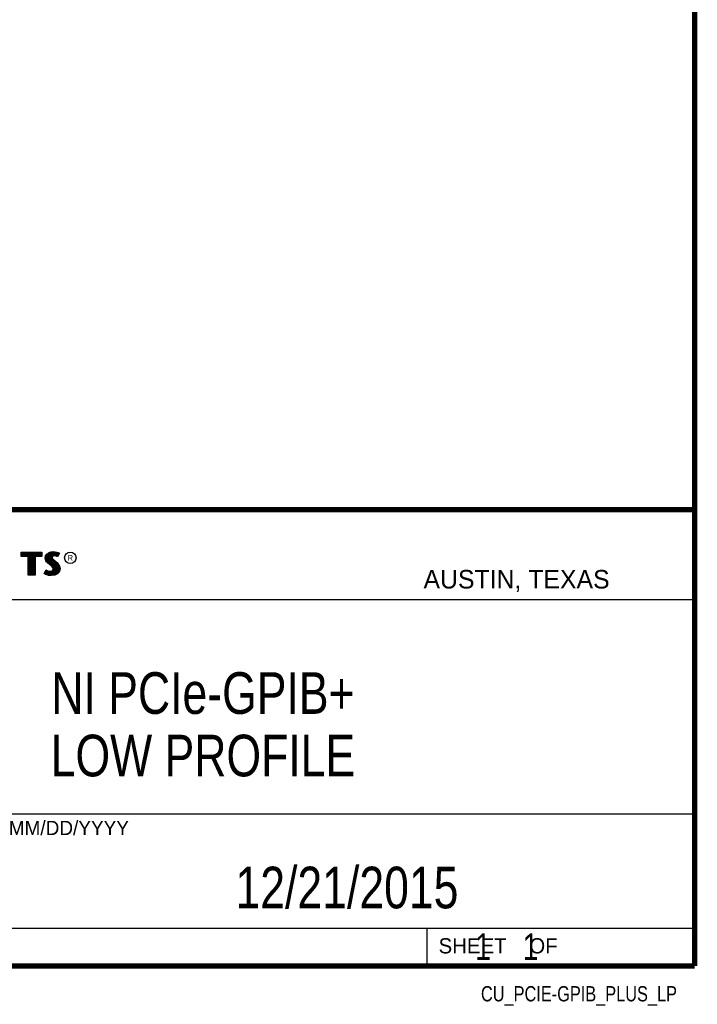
# Model space of a CAD drawing. Header units: inches. Extents: x 0.2 to 16.8, y 0.1 to 10.8.
# Tile 8 of 9: x 14.2 to 16.8, y 0.1 to 3.8. Entities that reach past the tile are written whole.
import ezdxf

# ---------------------------------------------------------------- set-up
doc = ezdxf.new("R2010")
doc.units = ezdxf.units.IN
doc.header["$LTSCALE"] = 0.935
doc.header["$MEASUREMENT"] = 0
doc.layers.get('0').update_dxf_attribs({"linetype": 'CONTINUOUS'})
doc.layers.add('DETAIL', color=7, linetype='CONTINUOUS')
doc.layers.add('NOTE', color=7, linetype='CONTINUOUS')
doc.styles.get("Standard").update_dxf_attribs({"font": 'txt', "width": 0.8})
doc.styles.add('TEXTSTYLE_2', font='txt')

msp = doc.modelspace()

# ---------------------------------------------------------------- linework, layer by layer
at = {"color": 2, "linetype": 'CONTINUOUS'}
for p, q in [((13.0652, 1.9695), (16.745, 1.9695)), ((16.745, 1.9695), (16.745, 0.2605)), ((14.2237, 1.8113), (14.3005, 1.8113)), ((14.2237, 1.795), (14.2237, 1.8113)), ((14.3005, 1.8113), (14.3005, 1.795)), ((14.3255, 1.8083), (14.3342, 1.8118)), ((14.3342, 1.8118), (14.3438, 1.8128)), ((14.3349, 1.8093), (14.3439, 1.8103)), ((14.3429, 1.7984), (14.3429, 1.8102)), ((14.3438, 1.8128), (14.3503, 1.8124)), ((14.3439, 1.8103), (14.3499, 1.8099)), ((14.3464, 1.7991), (14.3464, 1.8101)), ((14.3503, 1.8124), (14.3573, 1.8109)), ((14.3573, 1.8109), (14.3617, 1.8094)), ((14.2488, 1.795), (14.2237, 1.795)), ((14.2262, 1.8087), (14.2979, 1.8087)), ((14.2262, 1.7975), (14.2262, 1.8087)), ((14.2514, 1.7975), (14.2262, 1.7975)), ((14.2282, 1.7975), (14.2282, 1.8087)), ((14.2317, 1.7975), (14.2317, 1.8087)), ((14.2351, 1.7975), (14.2351, 1.8087)), ((14.2386, 1.7975), (14.2386, 1.8087)), ((14.2421, 1.7975), (14.2421, 1.8087)), ((14.2456, 1.7975), (14.2456, 1.8087)), ((14.2488, 1.724), (14.2488, 1.795)), ((14.249, 1.7975), (14.249, 1.8087)), ((14.2514, 1.7975), (14.2525, 1.8087)), ((14.2514, 1.7266), (14.2514, 1.7975)), ((14.256, 1.7266), (14.256, 1.8087)), ((14.2595, 1.7266), (14.2595, 1.8087)), ((14.2629, 1.7266), (14.2629, 1.8087)), ((14.2664, 1.7266), (14.2664, 1.8087)), ((14.2699, 1.7266), (14.2699, 1.8087)), ((14.2727, 1.7975), (14.2734, 1.8087)), ((14.2979, 1.7975), (14.2727, 1.7975)), ((14.2727, 1.7975), (14.2727, 1.7266)), ((14.3005, 1.795), (14.2753, 1.795)), ((14.2753, 1.795), (14.2753, 1.724)), ((14.2768, 1.7975), (14.2768, 1.8087)), ((14.2803, 1.7975), (14.2803, 1.8087)), ((14.2838, 1.7975), (14.2838, 1.8087)), ((14.2873, 1.7975), (14.2873, 1.8087)), ((14.2907, 1.7975), (14.2907, 1.8087)), ((14.2942, 1.7975), (14.2942, 1.8087)), ((14.2979, 1.8087), (14.2979, 1.7975)), ((14.3132, 1.7895), (14.3147, 1.797)), ((14.3138, 1.7838), (14.3132, 1.7895)), ((14.3158, 1.7787), (14.3138, 1.7838)), ((14.3147, 1.797), (14.3194, 1.8038)), ((14.3158, 1.7893), (14.3171, 1.796)), ((14.3163, 1.7844), (14.3158, 1.7893)), ((14.3185, 1.7748), (14.3158, 1.7787)), ((14.318, 1.7798), (14.3163, 1.7844)), ((14.3171, 1.796), (14.3212, 1.8021)), ((14.3204, 1.7764), (14.318, 1.7798)), ((14.3237, 1.7695), (14.3185, 1.7748)), ((14.3186, 1.7785), (14.3186, 1.7981)), ((14.3194, 1.8038), (14.3255, 1.8083)), ((14.3255, 1.7714), (14.3204, 1.7764)), ((14.3212, 1.8021), (14.3268, 1.8061)), ((14.322, 1.7748), (14.322, 1.8026)), ((14.3255, 1.7713), (14.3255, 1.8052)), ((14.3268, 1.8061), (14.3349, 1.8093)), ((14.329, 1.7684), (14.329, 1.807)), ((14.3325, 1.7655), (14.3325, 1.8084)), ((14.337, 1.7936), (14.3359, 1.8094)), ((14.3359, 1.7626), (14.3368, 1.7911)), ((14.337, 1.7936), (14.3368, 1.7911)), ((14.3368, 1.7911), (14.3376, 1.7874)), ((14.3387, 1.7962), (14.337, 1.7936)), ((14.3376, 1.7874), (14.3413, 1.7829)), ((14.3411, 1.7979), (14.3387, 1.7962)), ((14.3395, 1.7928), (14.3393, 1.7913)), ((14.3393, 1.7913), (14.3399, 1.7886)), ((14.3394, 1.7967), (14.3394, 1.8098)), ((14.3394, 1.7594), (14.3394, 1.7852)), ((14.3405, 1.7944), (14.3395, 1.7928)), ((14.3399, 1.7886), (14.3431, 1.7847)), ((14.3422, 1.7956), (14.3405, 1.7944)), ((14.3442, 1.7988), (14.3411, 1.7979)), ((14.3413, 1.7829), (14.3529, 1.7732)), ((14.3447, 1.7964), (14.3422, 1.7956)), ((14.3429, 1.7552), (14.3429, 1.7815)), ((14.3431, 1.7847), (14.3546, 1.7751)), ((14.3474, 1.7992), (14.3442, 1.7988)), ((14.3474, 1.7967), (14.3447, 1.7964)), ((14.3464, 1.7266), (14.3464, 1.7787)), ((14.3506, 1.799), (14.3474, 1.7992)), ((14.3503, 1.7965), (14.3474, 1.7967)), ((14.3498, 1.7991), (14.3498, 1.8099)), ((14.3498, 1.7271), (14.3498, 1.7758)), ((14.3499, 1.8099), (14.3567, 1.8085)), ((14.3548, 1.7956), (14.3503, 1.7965)), ((14.3554, 1.7981), (14.3506, 1.799)), ((14.3529, 1.7732), (14.356, 1.7701)), ((14.3533, 1.7985), (14.3533, 1.8092)), ((14.3546, 1.7751), (14.3578, 1.7719)), ((14.3572, 1.7949), (14.3548, 1.7956)), ((14.3583, 1.7972), (14.3554, 1.7981)), ((14.3567, 1.8085), (14.3607, 1.807)), ((14.3568, 1.7976), (14.3568, 1.8084)), ((14.3596, 1.7934), (14.3572, 1.7949)), ((14.3586, 1.797), (14.3583, 1.7972)), ((14.3631, 1.806), (14.3586, 1.797)), ((14.3665, 1.8071), (14.3596, 1.7934)), ((14.3603, 1.8003), (14.3603, 1.8072)), ((14.3607, 1.807), (14.3631, 1.806)), ((14.3617, 1.8094), (14.3665, 1.8071)), ((14.3092, 1.7305), (14.317, 1.7449)), ((14.3125, 1.7314), (14.3178, 1.7412)), ((14.317, 1.7449), (14.3203, 1.7425)), ((14.3178, 1.7412), (14.319, 1.7404)), ((14.3186, 1.728), (14.319, 1.7404)), ((14.319, 1.7404), (14.3226, 1.7385)), ((14.3203, 1.7425), (14.3236, 1.7409)), ((14.322, 1.7272), (14.322, 1.7387)), ((14.3226, 1.7385), (14.3274, 1.7369)), ((14.3236, 1.7409), (14.3279, 1.7394)), ((14.3357, 1.7595), (14.3237, 1.7695)), ((14.3375, 1.7613), (14.3255, 1.7714)), ((14.3255, 1.7264), (14.3255, 1.7376)), ((14.3274, 1.7369), (14.3318, 1.7364)), ((14.3279, 1.7394), (14.3318, 1.7389)), ((14.329, 1.7259), (14.329, 1.7367)), ((14.3318, 1.7389), (14.3354, 1.7392)), ((14.3318, 1.7364), (14.336, 1.7367)), ((14.3325, 1.7254), (14.3325, 1.7363)), ((14.3354, 1.7392), (14.3381, 1.7403)), ((14.3396, 1.7556), (14.3357, 1.7595)), ((14.3359, 1.7252), (14.3359, 1.7367)), ((14.336, 1.7367), (14.3393, 1.738)), ((14.3416, 1.7572), (14.3375, 1.7613)), ((14.3381, 1.7403), (14.3407, 1.7421)), ((14.3393, 1.738), (14.3426, 1.7403)), ((14.3394, 1.7257), (14.3394, 1.7381)), ((14.3419, 1.752), (14.3396, 1.7556)), ((14.3407, 1.7421), (14.3422, 1.7445)), ((14.3442, 1.753), (14.3416, 1.7572)), ((14.3429, 1.7482), (14.3419, 1.752)), ((14.3422, 1.7445), (14.3429, 1.7482)), ((14.3426, 1.7403), (14.3446, 1.7435)), ((14.3429, 1.7262), (14.3429, 1.7405)), ((14.3455, 1.7483), (14.3442, 1.753)), ((14.3446, 1.7435), (14.3455, 1.7483)), ((14.3533, 1.7293), (14.3533, 1.7728)), ((14.356, 1.7701), (14.359, 1.767)), ((14.3568, 1.7306), (14.3568, 1.7693)), ((14.3578, 1.7719), (14.3609, 1.7686)), ((14.3631, 1.7376), (14.358, 1.7319)), ((14.359, 1.767), (14.3624, 1.7626)), ((14.3603, 1.7344), (14.3603, 1.7654)), ((14.3609, 1.7686), (14.3645, 1.764)), ((14.3624, 1.7626), (14.3649, 1.7576)), ((14.3657, 1.7434), (14.3631, 1.7376)), ((14.3637, 1.7383), (14.3649, 1.7576)), ((14.3645, 1.764), (14.3672, 1.7586)), ((14.3649, 1.7576), (14.3661, 1.7537)), ((14.3681, 1.7427), (14.3653, 1.7362)), ((14.3665, 1.7485), (14.3657, 1.7434)), ((14.3661, 1.7537), (14.3665, 1.7485)), ((14.3672, 1.7586), (14.3686, 1.7542)), ((14.369, 1.7484), (14.3681, 1.7427)), ((14.3686, 1.7542), (14.369, 1.7484)), ((14.2753, 1.724), (14.2488, 1.724)), ((14.2727, 1.7266), (14.2514, 1.7266)), ((14.3141, 1.7272), (14.3092, 1.7305)), ((14.3153, 1.7295), (14.3125, 1.7314)), ((14.3189, 1.7253), (14.3141, 1.7272)), ((14.3151, 1.7296), (14.3151, 1.7361)), ((14.3197, 1.7277), (14.3153, 1.7295)), ((14.326, 1.7238), (14.3189, 1.7253)), ((14.3264, 1.7263), (14.3197, 1.7277)), ((14.332, 1.7229), (14.326, 1.7238)), ((14.3322, 1.7254), (14.3264, 1.7263)), ((14.3363, 1.7227), (14.332, 1.7229)), ((14.3362, 1.7253), (14.3322, 1.7254)), ((14.3492, 1.727), (14.3362, 1.7253)), ((14.35, 1.7245), (14.3363, 1.7227)), ((14.358, 1.7319), (14.3492, 1.727)), ((14.3596, 1.7299), (14.35, 1.7245)), ((14.3653, 1.7362), (14.3596, 1.7299)), ((13.0653, 1.6329), (16.75, 1.6329)), ((13.0652, 0.8295), (16.745, 0.8295)), ((13.0652, 0.4005), (16.745, 0.4005)), ((15.745, 0.4005), (15.745, 0.2605)), ((13.0652, 0.2605), (16.745, 0.2605)), ((15.7462, 0.2607), (16.7462, 0.2607)), ((15.7462, 0.2607), (15.7462, 0.2602)), ((15.7462, 0.2602), (16.7462, 0.2602)), ((16.7462, 0.2607), (16.7462, 0.2602))]:
    msp.add_line(p, q, dxfattribs=at)
at = {"color": 7, "linetype": 'CONTINUOUS', "const_width": 0.02}
for points in [[(16.75, 0.2586), (16.75, 10.7586)], [(11.4718, 1.9702), (16.75, 1.9707)], [(0.25, 0.2586), (16.75, 0.2586)]]:
    msp.add_lwpolyline(points, dxfattribs=at)
at = {"color": 2, "linetype": 'CONTINUOUS'}
msp.add_circle((14.4074, 1.7896), 0.0215, dxfattribs=at)

# ---------------------------------------------------------------- texts
at = {"color": 2, "linetype": 'CONTINUOUS', "attachment_point": 1, "line_spacing_factor": 0.9, "style": 'TEXTSTYLE_2'}
for s, insert, char_height, width in [('R', (14.3971, 1.8), 0.0217, 0.021738), ('AUSTIN, TEXAS', (15.7327, 1.7441), 0.069617, 0.905021), ('MM/DD/YYYY', (14.1765, 0.8027), 0.05325, 0.53254), ('SHEET    OF', (15.7892, 0.3625), 0.057262, 0.629882)]:
    msp.add_mtext(s, dxfattribs=dict(at, insert=insert, char_height=char_height, width=width))
at = {"layer": 'DETAIL', "color": 7, "linetype": 'CONTINUOUS', "insert": (15.8075, 0.3805), "char_height": 0.1, "width": 0.8, "attachment_point": 1, "line_spacing_factor": 0.9}
msp.add_mtext('    1    1', dxfattribs=at)
at = {"layer": 'DETAIL', "color": 2, "linetype": 'CONTINUOUS', "insert": (16.6837, 0.1826), "char_height": 0.057262, "width": 0.916192, "attachment_point": 3, "line_spacing_factor": 0.9}
msp.add_mtext('CU_PCIE-GPIB_PLUS_LP', dxfattribs=at)
at = {"layer": 'NOTE', "color": 7, "linetype": 'CONTINUOUS', "char_height": 0.15625, "attachment_point": 2, "line_spacing_factor": 0.9}
for s, insert, width in [('NI PCIe-GPIB+\\PLOW PROFILE', (14.9051, 1.3603), 1.625), ('12/21/2015 ', (15.4455, 0.6307), 1.375)]:
    msp.add_mtext(s, dxfattribs=dict(at, insert=insert, width=width))

doc.saveas('drawing.dxf')
